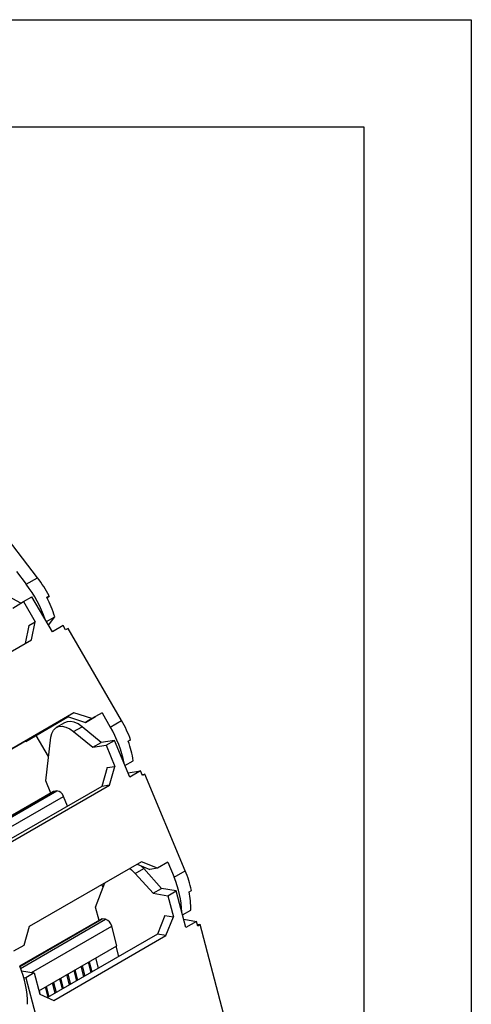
# Model space of a CAD drawing. Header units: millimetres. Extents: x 0 to 1397, y 0 to 1080.
# Tile 12 of 12: x 1263 to 1397, y 788 to 1080. Entities that reach past the tile are written whole.
import ezdxf

# ---------------------------------------------------------------- set-up
doc = ezdxf.new("R2010")
doc.units = ezdxf.units.MM
doc.header["$LTSCALE"] = 5
doc.layers.add('TEXT', color=140, linetype='Continuous', lineweight=25)

msp = doc.modelspace()

# ---------------------------------------------------------------- linework, layer by layer
at = {"color": 7, "linetype": 'Continuous'}
for p, q in [((0.01, 1079.51), (1397.01, 1079.51)), ((1397.01, 1079.51), (1397.01, 0.01))]:
    msp.add_line(p, q, dxfattribs=at)
for p, q in [((1268.64, 914.23), (1249.7, 938.7)), ((1262.37, 916.11), (1265.31, 912.31)), ((1265.31, 912.31), (1268.64, 914.23)), ((1263.72, 906.71), (1257.91, 909.92)), ((1261.28, 905.27), (1264.51, 907.18)), ((1264.51, 907.18), (1266.98, 908.61)), ((1264.51, 907.18), (1267.98, 901.21)), ((1273.02, 898.23), (1266.98, 908.61)), ((1271.36, 908.46), (1272.06, 908.87)), ((1271.86, 908.61), (1271.41, 908.35)), ((1271.43, 908.31), (1271.71, 908.48)), ((1272.06, 908.87), (1271.86, 908.61)), ((1266.09, 900.1), (1267.98, 901.21)), ((1266.86, 895.83), (1267.98, 901.21)), ((1271.26, 901.26), (1273.74, 902.69)), ((1271.85, 900.25), (1273.74, 902.69)), ((1266.09, 900.1), (1264.98, 894.75)), ((1276.2, 900.07), (1273.02, 898.23)), ((1276.96, 898.78), (1276.2, 900.07)), ((1277.66, 899.18), (1276.96, 898.78)), ((1293.51, 871.96), (1277.66, 899.18)), ((1233.63, 876.65), (1266.86, 895.83)), ((1246.19, 855.01), (1277.55, 873.11)), ((1279.43, 874.23), (1246.2, 855.04)), ((1265.22, 865.77), (1277.6, 873.09)), ((1277.64, 873.08), (1268.26, 867.53)), ((1279.43, 874.23), (1277.55, 873.11)), ((1277.55, 873.11), (1282.79, 871.4)), ((1284.68, 872.52), (1279.43, 874.23)), ((1282.79, 871.4), (1285.83, 873.16)), ((1284.68, 872.52), (1282.79, 871.4)), ((1287.72, 874.28), (1284.68, 872.52)), ((1287.72, 874.28), (1285.83, 873.16)), ((1287.72, 874.28), (1290.18, 870.04)), ((1290.18, 870.04), (1293.51, 871.96)), ((1276.66, 871.32), (1274.18, 869.89)), ((1279.32, 868.7), (1281.8, 870.13)), ((1287.52, 865.47), (1281.8, 870.13)), ((1268.26, 867.53), (1265.22, 865.77)), ((1271.91, 861.27), (1268.26, 867.53)), ((1271.08, 854.1), (1272.57, 867.01)), ((1279.32, 868.7), (1285.04, 864.04)), ((1291.4, 866.08), (1287.52, 865.47)), ((1288.92, 864.65), (1291.4, 866.08)), ((1295.95, 855.18), (1291.4, 866.08)), ((1295.49, 865.82), (1296.2, 866.23)), ((1295.93, 866.07), (1295.49, 865.82)), ((1296.2, 866.23), (1295.93, 866.07)), ((1265.22, 865.77), (1265.13, 865.94)), ((1285.04, 864.04), (1287.52, 865.47)), ((1285.04, 864.04), (1288.92, 864.65)), ((1288.92, 864.65), (1291.54, 858.39)), ((1289.27, 858.03), (1287.65, 852.47)), ((1289.27, 858.03), (1291.54, 858.39)), ((1289.91, 852.83), (1291.54, 858.39)), ((1294.5, 858.65), (1296.97, 860.07)), ((1294.51, 858.62), (1296.97, 860.07)), ((1295.43, 856.44), (1299.13, 857.02)), ((1299.13, 857.02), (1295.95, 855.18)), ((1299.7, 855.66), (1299.13, 857.02)), ((1299.59, 855.94), (1300.41, 856.07)), ((1300.41, 856.07), (1299.7, 855.66)), ((1312.36, 827.46), (1300.41, 856.07)), ((1287.65, 852.47), (1255.7, 834.03)), ((1256.68, 833.64), (1289.91, 852.83)), ((1272.58, 850.5), (1271.08, 854.1)), ((1289.91, 852.83), (1287.65, 852.47)), ((1273.4, 850.97), (1250.91, 837.99)), ((1250.92, 837.98), (1273.46, 850.99)), ((1251.04, 837.68), (1274.35, 851.13)), ((1252.03, 835.49), (1276.3, 849.51)), ((1274.35, 851.13), (1273.46, 850.99)), ((1277.51, 846.62), (1276.3, 849.51)), ((1299.4, 830.13), (1266.17, 810.94)), ((1298.11, 829.38), (1301.87, 827.88)), ((1300.06, 828.1), (1299.21, 828.94)), ((1304.14, 828.24), (1299.4, 830.13)), ((1304.14, 828.24), (1301.87, 827.88)), ((1307.18, 829.99), (1304.14, 828.24)), ((1307.18, 829.99), (1309.04, 825.55)), ((1297.58, 826.67), (1300.06, 828.1)), ((1297.58, 826.67), (1302.9, 820.8)), ((1305.37, 822.23), (1300.06, 828.1)), ((1309.04, 825.55), (1312.36, 827.46)), ((1285.81, 816.72), (1288.57, 823.87)), ((1288.05, 822.53), (1287.7, 823.37)), ((1302.9, 820.8), (1305.37, 822.23)), ((1302.9, 820.8), (1307.23, 820.08)), ((1309.7, 821.51), (1305.37, 822.23)), ((1307.23, 820.08), (1309.7, 821.51)), ((1307.23, 820.08), (1308.86, 813.83)), ((1312.55, 810.64), (1309.7, 821.51)), ((1313.47, 821.24), (1314.18, 821.65)), ((1286.84, 812.77), (1285.81, 816.72)), ((1306.33, 814.25), (1304.12, 808.7)), ((1306.33, 814.25), (1308.86, 813.83)), ((1306.65, 808.28), (1308.86, 813.83)), ((1311.56, 814.42), (1313.96, 815.81)), ((1287.66, 813.25), (1263.35, 799.21)), ((1263.37, 799.17), (1287.79, 813.27)), ((1263.61, 798.56), (1288.79, 813.1)), ((1266.17, 810.94), (1264.54, 805.38)), ((1266.84, 797.35), (1290.6, 811.07)), ((1288.79, 813.1), (1287.79, 813.27)), ((1292.11, 805.27), (1290.6, 811.07)), ((1311.9, 813.11), (1315.73, 812.47)), ((1315.73, 812.47), (1312.55, 810.64)), ((1316.09, 811.11), (1315.73, 812.47)), ((1315.94, 811.66), (1316.79, 811.52)), ((1316.79, 811.52), (1316.09, 811.11)), ((1324.26, 782.98), (1316.79, 811.52)), ((1304.12, 808.7), (1271.59, 789.92)), ((1273.42, 789.09), (1306.65, 808.28)), ((1306.65, 808.28), (1304.12, 808.7)), ((1264.54, 805.38), (1261.5, 803.62)), ((1269.02, 791.93), (1292.11, 805.27)), ((1291.84, 805.11), (1292.63, 802.07)), ((1282.38, 796.15), (1281.58, 799.19)), ((1281.82, 799.32), (1282.61, 796.28)), ((1284.5, 797.37), (1283.71, 800.41)), ((1283.94, 800.55), (1284.73, 797.5)), ((1285.83, 801.64), (1286.62, 798.6)), ((1263.89, 797.85), (1267.63, 797.22)), ((1267.63, 797.22), (1265.16, 795.79)), ((1267.63, 797.22), (1269.27, 790.97)), ((1278.14, 793.7), (1277.34, 796.74)), ((1277.57, 796.87), (1278.37, 793.83)), ((1280.26, 794.92), (1279.46, 797.96)), ((1279.69, 798.1), (1280.49, 795.06)), ((1264.54, 795.9), (1265.16, 795.79)), ((1265.16, 795.79), (1268, 784.92)), ((1271.21, 793.2), (1272, 790.16)), ((1273.89, 791.25), (1273.1, 794.29)), ((1273.33, 794.42), (1274.13, 791.38)), ((1276.02, 792.47), (1275.22, 795.51)), ((1275.45, 795.65), (1276.25, 792.61)), ((1269.09, 791.97), (1269.36, 790.93)), ((1269.27, 790.97), (1273.42, 789.09)), ((1271.77, 790.02), (1270.98, 793.06))]:
    msp.add_line(p, q)
at = {"flags": 128}
for points in [[(1271.86, 908.61), (1271.74, 908.49), (1271.71, 908.48)], [(1272.57, 867.01), (1272.83, 868.17), (1273.32, 869.11), (1274.02, 869.79), (1274.89, 870.18), (1275.9, 870.26), (1277.01, 870.03), (1278.16, 869.51), (1279.32, 868.7)], [(1281.8, 870.13), (1280.64, 870.94), (1279.48, 871.46), (1278.37, 871.69), (1277.36, 871.6), (1276.66, 871.32)], [(1273.46, 850.99), (1273.4, 850.98), (1273.4, 850.97)], [(1295.96, 828.14), (1296.48, 827.73), (1297.58, 826.67)]]:
    msp.add_lwpolyline(points, dxfattribs=at)
for centre, radius, start, end in [((1240.15, 892.23), 35.98, 27.5341, 37.6751), ((1237.12, 890.49), 35.65, 18.6221, 37.7336), ((1240.87, 892.48), 34.42, 17.2513, 27.6593), ((1262.89, 854.1), 35.44, 20.0165, 30.2607), ((1261.78, 853.21), 33.02, 10.6366, 30.6476), ((1267.72, 855.63), 29.58, 8.6438, 20.1604), ((1274.12, 848.87), 2.27, 16.1765, 84.1601), ((1283.58, 814.4), 27.79, 1.5932, 23.6312), ((1283.29, 815.2), 31.56, 11.8011, 22.8715), ((1290.92, 816.46), 23.05, 358.3828, 11.9885), ((1287.75, 813.08), 0.191, 78.2415, 119.0813), ((1287.91, 810.5), 2.75, 11.9369, 71.2705), ((1238.43, 788.2), 27.24, 359.425, 23.7593)]:
    msp.add_arc(centre, radius, start, end)
at = {"layer": 'TEXT'}
for p, q in [((31.75, 1047.75), (1365.25, 1047.75)), ((1365.25, 1047.75), (1365.25, 31.75))]:
    msp.add_line(p, q, dxfattribs=at)

doc.saveas('drawing.dxf')
